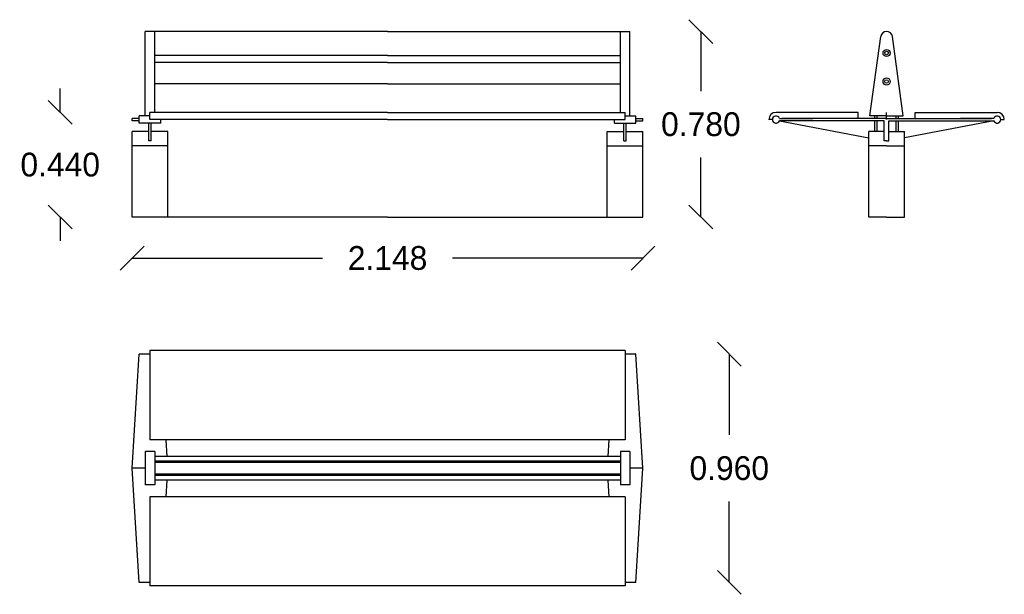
# Model space of a CAD drawing. Extents: x 4.92 to 9.06, y 2.64 to 5.06.
import ezdxf

# ---------------------------------------------------------------- set-up
doc = ezdxf.new("R2010")
doc.units = 0
doc.header["$LTSCALE"] = 0.1
doc.header["$MEASUREMENT"] = 0
doc.layers.get('0').update_dxf_attribs({"linetype": 'CONTINUOUS'})
doc.layers.get('DEFPOINTS').update_dxf_attribs({"linetype": 'CONTINUOUS'})
doc.dimstyles.get("Standard").update_dxf_attribs({"dimtxt": 0.18, "dimasz": 0.18, "dimexe": 0.18, "dimexo": 0.0625, "dimgap": 0.09, "dimtad": 0, "dimtih": 1, "dimtoh": 1, "dimdec": 4, "dimzin": 0, "dimdsep": 46, "dimtxsty": 'Standard', "dimcen": 0.09, "dimadec": 0, "dimazin": 0, "dimtfac": 1, "dimtdec": 4, "dimtofl": 0, "dimtmove": 0, "dimatfit": 3, "dimfxl": 0, "dimtolj": 1, "dimtzin": 0, "dimarcsym": 0})

# ---------------------------------------------------------------- blocks, each defined once
blk = doc.blocks.new('_OBLIQUE')
at = {"color": 0, "linetype": 'ByBlock'}
blk.add_line((-0.5, -0.5), (0.5, 0.5), dxfattribs=at)
blk = doc.blocks.new('*D2')
at = {"color": 0, "linetype": 'ByBlock'}
for p, q in [((5.2199, 4.6702), (5.2199, 4.7702)), ((5.2199, 4.2302), (5.2199, 4.1302))]:
    blk.add_line(p, q, dxfattribs=at)
at = {"layer": 'DEFPOINTS', "color": 0, "linetype": 'ByBlock'}
for p in [(5.2199, 4.6702), (5.4847, 4.6702), (5.3897, 4.2302)]:
    blk.add_point(p, dxfattribs=at)
at = {"color": 0, "linetype": 'ByBlock', "xscale": 0.1, "yscale": 0.1, "zscale": 0.1}
for p, rotation in [((5.2199, 4.6702), 270), ((5.2199, 4.2302), 90)]:
    blk.add_blockref('_OBLIQUE', p, dxfattribs=dict(at, rotation=rotation))
at = {"color": 0, "linetype": 'ByBlock', "insert": (5.2199, 4.4502), "char_height": 0.1, "attachment_point": 5}
blk.add_mtext('\\A1;0.440', dxfattribs=at)
blk = doc.blocks.new('*D3')
at = {"color": 0, "linetype": 'ByBlock'}
for p, q in [((7.7812, 5.0102), (7.7812, 4.7602)), ((7.7812, 4.2302), (7.7812, 4.4802))]:
    blk.add_line(p, q, dxfattribs=at)
at = {"layer": 'DEFPOINTS', "color": 0, "linetype": 'ByBlock'}
for p in [(7.4827, 5.0102), (7.7812, 5.0102), (7.5377, 4.2302)]:
    blk.add_point(p, dxfattribs=at)
at = {"color": 0, "linetype": 'ByBlock', "xscale": 0.1, "yscale": 0.1, "zscale": 0.1}
for p, rotation in [((7.7812, 5.0102), 90), ((7.7812, 4.2302), 270)]:
    blk.add_blockref('_OBLIQUE', p, dxfattribs=dict(at, rotation=rotation))
at = {"color": 0, "linetype": 'ByBlock', "insert": (7.7812, 4.6202), "char_height": 0.1, "attachment_point": 5}
blk.add_mtext('\\A1;0.780', dxfattribs=at)
blk = doc.blocks.new('*D4')
at = {"color": 0, "linetype": 'ByBlock'}
for p, q in [((7.9006, 3.6536), (7.9006, 3.3136)), ((7.9006, 2.6936), (7.9006, 3.0336))]:
    blk.add_line(p, q, dxfattribs=at)
at = {"layer": 'DEFPOINTS', "color": 0, "linetype": 'ByBlock'}
for p in [(7.4627, 3.6536), (7.5077, 2.6936), (7.9006, 2.6936)]:
    blk.add_point(p, dxfattribs=at)
at = {"color": 0, "linetype": 'ByBlock', "xscale": 0.1, "yscale": 0.1, "zscale": 0.1}
for p, rotation in [((7.9006, 3.6536), 90), ((7.9006, 2.6936), 270)]:
    blk.add_blockref('_OBLIQUE', p, dxfattribs=dict(at, rotation=rotation))
at = {"color": 0, "linetype": 'ByBlock', "insert": (7.9006, 3.1736), "char_height": 0.1, "attachment_point": 5}
blk.add_mtext('\\A1;0.960', dxfattribs=at)
blk = doc.blocks.new('*D0')
at = {"color": 0, "linetype": 'ByBlock'}
for p, q in [((5.3897, 4.0574), (6.1904, 4.0574)), ((7.5377, 4.0574), (6.7371, 4.0574))]:
    blk.add_line(p, q, dxfattribs=at)
at = {"layer": 'DEFPOINTS', "color": 0, "linetype": 'ByBlock'}
for p in [(5.3897, 4.2302), (7.5377, 4.2302), (7.5377, 4.0574)]:
    blk.add_point(p, dxfattribs=at)
at = {"color": 0, "linetype": 'ByBlock', "xscale": 0.1, "yscale": 0.1, "zscale": 0.1, "rotation": 180}
blk.add_blockref('_OBLIQUE', (5.3897, 4.0574), dxfattribs=at)
at = {"color": 0, "linetype": 'ByBlock', "xscale": 0.1, "yscale": 0.1, "zscale": 0.1}
blk.add_blockref('_OBLIQUE', (7.5377, 4.0574), dxfattribs=at)
at = {"color": 0, "linetype": 'ByBlock', "insert": (6.4637, 4.0574), "char_height": 0.1, "attachment_point": 5}
blk.add_mtext('\\A1;2.148', dxfattribs=at)

msp = doc.modelspace()

# ---------------------------------------------------------------- linework, layer by layer
for p, q in [((5.4447, 4.6552), (5.4447, 5.0102)), ((6.4637, 5.0102), (5.4447, 5.0102)), ((5.4847, 4.6702), (5.4847, 5.0102)), ((6.4637, 5.0102), (7.4827, 5.0102)), ((7.4427, 4.6702), (7.4427, 5.0102)), ((7.4827, 4.6552), (7.4827, 5.0102)), ((8.4921, 4.6552), (8.5376, 4.9901)), ((8.6321, 4.6552), (8.5867, 4.9901)), ((6.4637, 4.9102), (5.4847, 4.9102)), ((6.4637, 4.9102), (7.4427, 4.9102)), ((6.4637, 4.8802), (5.4847, 4.8802)), ((6.4637, 4.8802), (7.4427, 4.8802)), ((6.4637, 4.7902), (5.4847, 4.7902)), ((6.4637, 4.7902), (7.4427, 4.7902)), ((5.3897, 4.6352), (5.3897, 4.6452)), ((5.4197, 4.6452), (5.3897, 4.6452)), ((5.4197, 4.6252), (5.4197, 4.6552)), ((5.4647, 4.6552), (5.4197, 4.6552)), ((6.4637, 4.6702), (5.4647, 4.6702)), ((5.4647, 4.6402), (5.4647, 4.6702)), ((6.4637, 4.6402), (5.4647, 4.6402)), ((5.5097, 4.6252), (5.5097, 4.6402)), ((6.4637, 4.6702), (7.4627, 4.6702)), ((6.4637, 4.6402), (7.4627, 4.6402)), ((7.4177, 4.6252), (7.4177, 4.6402)), ((7.4627, 4.6402), (7.4627, 4.6702)), ((7.4627, 4.6552), (7.5077, 4.6552)), ((7.5077, 4.6252), (7.5077, 4.6552)), ((7.5077, 4.6452), (7.5377, 4.6452)), ((7.5377, 4.6352), (7.5377, 4.6452)), ((8.0821, 4.6402), (8.0671, 4.6402)), ((8.4421, 4.6702), (8.0971, 4.6702)), ((8.1113, 4.6452), (8.2513, 4.6452)), ((8.5621, 4.6452), (8.1216, 4.6452)), ((8.4421, 4.6452), (8.4421, 4.6702)), ((8.5621, 4.6552), (8.4921, 4.6552)), ((8.5121, 4.6452), (8.5121, 4.6552)), ((8.5221, 4.6452), (8.5221, 4.6552)), ((8.5621, 4.6402), (8.5621, 4.6702)), ((8.5621, 4.6402), (8.5621, 4.6702)), ((8.5621, 4.6552), (8.6321, 4.6552)), ((8.5621, 4.6452), (9.0026, 4.6452)), ((8.6021, 4.6452), (8.6021, 4.6552)), ((8.6121, 4.6452), (8.6121, 4.6552)), ((8.6821, 4.6452), (8.6821, 4.6702)), ((8.6821, 4.6702), (9.0271, 4.6702)), ((9.013, 4.6452), (8.873, 4.6452)), ((9.0421, 4.6402), (9.0571, 4.6402)), ((5.4197, 4.6352), (5.3897, 4.6352)), ((5.5097, 4.6252), (5.4197, 4.6252)), ((5.4597, 4.5502), (5.4597, 4.6252)), ((5.4697, 4.5502), (5.4697, 4.6252)), ((7.4177, 4.6252), (7.5077, 4.6252)), ((7.4577, 4.5502), (7.4577, 4.6252)), ((7.4677, 4.5502), (7.4677, 4.6252)), ((7.5077, 4.6352), (7.5377, 4.6352)), ((8.1113, 4.6352), (8.4871, 4.5628)), ((8.5521, 4.6352), (8.1113, 4.6352)), ((8.5121, 4.5902), (8.5121, 4.6352)), ((8.5221, 4.5902), (8.5221, 4.6352)), ((8.5521, 4.5502), (8.5521, 4.6352)), ((8.5721, 4.5502), (8.5721, 4.6352)), ((8.5721, 4.6352), (9.013, 4.6352)), ((8.6021, 4.5902), (8.6021, 4.6352)), ((8.6121, 4.5902), (8.6121, 4.6352)), ((9.013, 4.6352), (8.6371, 4.5628)), ((5.3897, 4.2302), (5.3897, 4.5902)), ((5.4597, 4.5902), (5.3897, 4.5902)), ((5.5397, 4.5902), (5.4697, 4.5902)), ((5.5397, 4.2302), (5.5397, 4.5902)), ((7.3877, 4.2302), (7.3877, 4.5902)), ((7.3877, 4.5902), (7.4577, 4.5902)), ((7.4677, 4.5902), (7.5377, 4.5902)), ((7.5377, 4.2302), (7.5377, 4.5902)), ((8.4871, 4.2302), (8.4871, 4.5902)), ((8.5521, 4.5902), (8.4871, 4.5902)), ((8.5721, 4.5902), (8.6371, 4.5902)), ((8.6371, 4.2302), (8.6371, 4.5902)), ((5.5397, 4.5302), (5.3897, 4.5302)), ((5.4697, 4.5502), (5.4597, 4.5502)), ((7.3877, 4.5302), (7.5377, 4.5302)), ((7.4577, 4.5502), (7.4677, 4.5502)), ((8.5621, 4.5302), (8.4871, 4.5302)), ((8.5621, 4.5502), (8.5521, 4.5502)), ((8.5621, 4.5502), (8.5721, 4.5502)), ((8.5621, 4.5302), (8.6371, 4.5302)), ((6.4637, 4.2302), (5.3897, 4.2302)), ((6.4637, 4.2302), (7.5377, 4.2302)), ((8.5621, 4.2302), (8.4871, 4.2302)), ((8.5621, 4.2302), (8.6371, 4.2302)), ((5.3897, 3.1736), (5.4197, 3.6536)), ((5.4647, 3.6536), (5.4197, 3.6536)), ((7.4627, 3.6686), (5.4647, 3.6686)), ((5.4647, 3.6686), (5.4647, 3.2936)), ((7.4627, 3.6686), (7.4627, 3.2936)), ((7.5077, 3.6536), (7.4627, 3.6536)), ((7.5377, 3.1736), (7.5077, 3.6536)), ((7.4627, 3.2936), (5.4647, 3.2936)), ((5.5366, 3.2236), (5.5322, 3.2936)), ((7.3908, 3.2236), (7.3952, 3.2936)), ((5.4847, 3.2436), (5.4447, 3.2436)), ((5.4447, 3.2436), (5.4447, 3.1036)), ((5.4847, 3.2436), (5.4847, 3.1036)), ((7.4827, 3.2436), (7.4427, 3.2436)), ((7.4427, 3.2436), (7.4427, 3.1036)), ((7.4827, 3.2436), (7.4827, 3.1036)), ((7.4427, 3.2236), (5.4847, 3.2236)), ((7.4427, 3.2036), (5.4847, 3.2036)), ((7.4427, 3.1986), (5.4847, 3.1986)), ((5.4197, 2.6936), (5.3897, 3.1736)), ((5.4447, 3.1736), (5.3897, 3.1736)), ((7.4427, 3.1486), (5.4847, 3.1486)), ((7.5377, 3.1736), (7.4827, 3.1736)), ((7.5077, 2.6936), (7.5377, 3.1736)), ((7.4427, 3.1436), (5.4847, 3.1436)), ((7.4427, 3.1236), (5.4847, 3.1236)), ((5.5322, 3.0536), (5.5366, 3.1236)), ((7.3952, 3.0536), (7.3908, 3.1236)), ((5.4847, 3.1036), (5.4447, 3.1036)), ((7.4827, 3.1036), (7.4427, 3.1036)), ((7.4627, 3.0536), (5.4647, 3.0536)), ((5.4647, 3.0536), (5.4647, 2.6786)), ((7.4627, 3.0536), (7.4627, 2.6786)), ((5.4647, 2.6936), (5.4197, 2.6936)), ((7.5077, 2.6936), (7.4627, 2.6936)), ((7.4627, 2.6786), (5.4647, 2.6786))]:
    msp.add_line(p, q)
for centre, radius in [((8.5621, 4.9202), 0.015), ((8.5621, 4.9202), 0.0075), ((8.5621, 4.8002), 0.015), ((8.5621, 4.8002), 0.0075)]:
    msp.add_circle(centre, radius)
for centre, radius, start, end in [((8.5621, 4.9852), 0.025, 11.1547, 168.8453), ((8.0971, 4.6402), 0.03, 90, 180), ((8.0971, 4.6402), 0.015, 19.4712, 340.5288), ((9.0271, 4.6402), 0.015, 199.4712, 160.5288), ((9.0271, 4.6402), 0.03, 0, 90)]:
    msp.add_arc(centre, radius, start, end)

# ---------------------------------------------------------------- dimensions: what is measured, and where the dimension line sits
for base, p1, p2, picture, middle in [((7.7812, 5.0102), (7.5377, 4.2302), (7.4827, 5.0102), '*D3', (7.7812, 4.6202)), ((7.9006, 2.6936), (7.4627, 3.6536), (7.5077, 2.6936), '*D4', (7.9006, 3.1736))]:
    dim = msp.add_linear_dim(base=base, p1=p1, p2=p2, angle=90, dimstyle='Standard', override={"dimtxt": 0.1, "dimasz": 0.1, "dimdec": 3, "dimblk1": 'OBLIQUE', "dimblk2": 'OBLIQUE', "dimsah": 1, "dimse1": 1, "dimse2": 1})
    dim.commit()
    dim.dimension.update_dxf_attribs({"geometry": picture, "text_midpoint": middle})
dim = msp.add_linear_dim(base=(5.0872, 4.6702), p1=(5.257, 4.2302), p2=(5.352, 4.6702), angle=90, dimstyle='Standard', override={"dimtxt": 0.1, "dimasz": 0.1, "dimdec": 3, "dimblk1": 'OBLIQUE', "dimblk2": 'OBLIQUE', "dimsah": 1, "dimse1": 1, "dimse2": 1})
dim.commit()
dim.dimension.update_dxf_attribs({"geometry": '*D2', "text_midpoint": (5.0872, 4.4502), "insert": (-0.1327, 0)})
dim = msp.add_linear_dim(base=(7.5377, 4.0574), p1=(5.3897, 4.2302), p2=(7.5377, 4.2302), dimstyle='Standard', override={"dimtxt": 0.1, "dimasz": 0.1, "dimdec": 3, "dimblk1": 'OBLIQUE', "dimblk2": 'OBLIQUE', "dimsah": 1, "dimse1": 1, "dimse2": 1})
dim.commit()
dim.dimension.update_dxf_attribs({"geometry": '*D0', "text_midpoint": (6.4637, 4.0574)})

doc.saveas('drawing.dxf')
